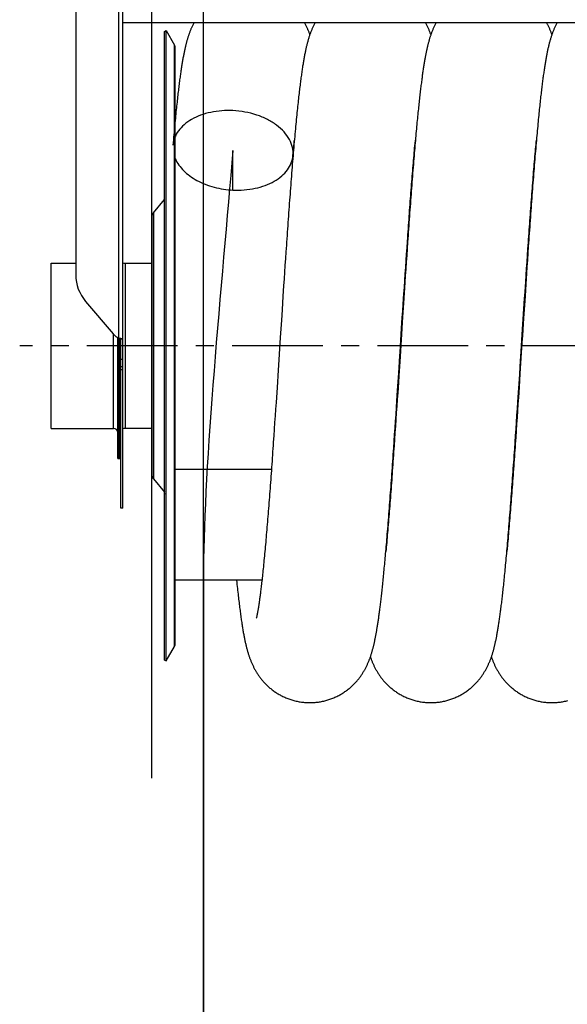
# Model space of a CAD drawing. Extents: x 0 to 420, y 0 to 297.
# Tile 10 of 15: x 141 to 193, y 155 to 249. Entities that reach past the tile are written whole.
import ezdxf

# ---------------------------------------------------------------- set-up
doc = ezdxf.new("R2010")
doc.units = 0
doc.header["$LTSCALE"] = 23.1
doc.linetypes.add('CENTER', pattern=[0.6, 0.375, -0.075, 0.075, -0.075])
for name, color, linetype in [('110528_DXF_CONTINUOUS_LINE', 7, 'CONTINUOUS'), ('110528_DXF_DIMENSION', 7, 'CONTINUOUS'), ('110534_DXF_CONTINUOUS_LINE', 7, 'CONTINUOUS'), ('110591_DXF_CONTINUOUS_LINE', 7, 'CONTINUOUS'), ('110651_DXF_CONTINUOUS_LINE', 7, 'CONTINUOUS'), ('110801_DXF_CONTINUOUS_LINE', 7, 'CONTINUOUS'), ('112850_DXF_CONTINUOUS_LINE', 7, 'CONTINUOUS'), ('AG_HOSE_100_DXF_CONTINUOUS', 7, 'CONTINUOUS'), ('ASEM_65_100_75_DXF_AXIS', 7, 'CONTINUOUS')]:
    doc.layers.add(name, color=color, linetype=linetype)

msp = doc.modelspace()

# ---------------------------------------------------------------- linework, layer by layer
at = {"layer": '110528_DXF_CONTINUOUS_LINE', "color": 7, "linetype": 'CONTINUOUS'}
for p, q in [((154.49596, 248.03067), (154.62586, 248.10567)), ((154.62586, 187.95567), (154.62586, 248.10567)), ((154.62586, 248.10567), (155.4249, 246.7217)), ((155.51199, 189.66465), (155.51199, 246.39669)), ((154.62586, 187.95567), (155.4249, 189.33964)), ((154.49596, 188.03067), (154.62586, 187.95567))]:
    msp.add_line(p, q, dxfattribs=at)
at = {"layer": '110528_DXF_CONTINUOUS_LINE', "color": 3, "linetype": 'CONTINUOUS'}
for p, q in [((154.49596, 188.03067), (154.49596, 248.03067)), ((153.41631, 230.7119), (154.49596, 231.99858)), ((153.26424, 230.29409), (153.26424, 205.76725)), ((153.41631, 205.34944), (154.49596, 204.06276))]:
    msp.add_line(p, q, dxfattribs=at)
at = {"layer": '110528_DXF_CONTINUOUS_LINE', "color": 9, "linetype": 'CONTINUOUS'}
for p, q in [((155.4249, 189.33964), (155.4249, 246.7217)), ((153.41631, 230.7119), (153.41631, 205.34944)), ((154.49596, 203.94652), (154.62586, 203.91131))]:
    msp.add_line(p, q, dxfattribs=at)
at = {"layer": '110528_DXF_CONTINUOUS_LINE', "color": 7, "linetype": 'CONTINUOUS'}
for centre, start, end in [((154.86199, 246.3967), 0, 30), ((154.86199, 189.66464), 330, 360)]:
    msp.add_arc(centre, 0.65, start, end, dxfattribs=at)
at = {"layer": '110528_DXF_CONTINUOUS_LINE', "color": 3, "linetype": 'CONTINUOUS'}
for centre, start, end in [((153.91424, 230.29409), 140, 180), ((153.91424, 205.76725), 180, 220)]:
    msp.add_arc(centre, 0.65, start, end, dxfattribs=at)
at = {"layer": '110528_DXF_DIMENSION', "color": 2, "linetype": 'CONTINUOUS'}
msp.add_line((153.26424, 176.78125), (153.26424, 259.28009), dxfattribs=at)
at = {"layer": '110534_DXF_CONTINUOUS_LINE', "color": 3, "linetype": 'CONTINUOUS'}
for p, q in [((146.01424, 266.58568), (146.01424, 224.80566)), ((150.51424, 218.70754), (150.51424, 266.63067)), ((146.95006, 222.26315), (149.57841, 219.16569)), ((149.57841, 219.16569), (149.57933, 219.16461)), ((150.51424, 202.53067), (150.51424, 218.70754))]:
    msp.add_line(p, q, dxfattribs=at)
at = {"layer": '110534_DXF_CONTINUOUS_LINE', "color": 9, "linetype": 'CONTINUOUS'}
for p, q in [((150.11424, 218.76479), (150.11424, 266.19014)), ((150.51424, 216.71248), (150.31424, 216.71248)), ((150.51424, 216.03067), (150.31424, 216.03067)), ((150.51424, 215.72362), (150.31424, 215.72362))]:
    msp.add_line(p, q, dxfattribs=at)
at = {"layer": '110534_DXF_CONTINUOUS_LINE', "color": 7, "linetype": 'CONTINUOUS'}
for p, q in [((150.31424, 202.53067), (150.31424, 218.70754)), ((150.31424, 218.70754), (150.35825, 218.70753)), ((150.35825, 218.70753), (150.37357, 218.7074)), ((150.37357, 218.7074), (150.38702, 218.70719)), ((150.38702, 218.70719), (150.39847, 218.70692)), ((150.51424, 202.53067), (150.31424, 202.53067))]:
    msp.add_line(p, q, dxfattribs=at)
msp.add_lwpolyline([(150.39847, 218.70692), (150.4078, 218.70663), (150.40945, 218.70657)], dxfattribs=at)
at = {"layer": '110534_DXF_CONTINUOUS_LINE', "color": 3, "linetype": 'CONTINUOUS'}
for centre, radius, start, end in [((149.94322, 224.80832), 3.92898, 180.0388069, 220.3755039), ((150.72136, 220.13478), 1.49849, 220.3480768, 246.0988156), ((150.56058, 220.2926), 1.59167, 253.7145544, 255.8192314), ((150.58743, 220.39667), 1.69915, 255.8011258, 256.4906309), ((150.60618, 220.47649), 1.78114, 256.5038501, 260.0494178), ((150.60038, 220.44385), 1.74799, 260.0520331, 260.6091831), ((150.59483, 220.41025), 1.71393, 260.6087719, 261.1602317), ((150.58146, 220.323), 1.62567, 261.1533276, 262.258277), ((150.54944, 220.08085), 1.38141, 262.2213806, 263.9765391)]:
    msp.add_arc(centre, radius, start, end, dxfattribs=at)
at = {"layer": '110534_DXF_CONTINUOUS_LINE', "color": 7, "linetype": 'CONTINUOUS'}
msp.add_open_spline([(150.31424, 218.70754), (150.31424, 218.70801), (150.31208, 218.70868), (150.30924, 218.71012), (150.3034, 218.71204), (150.29221, 218.71598), (150.27339, 218.72238), (150.25738, 218.72823), (150.2483, 218.73167)], degree=3, knots=[0, 0, 0, 0, 0.02015985, 0.07230032, 0.15627635, 0.27093338, 0.58556252, 1, 1, 1, 1], dxfattribs=at)
at = {"layer": '110534_DXF_CONTINUOUS_LINE', "color": 3, "linetype": 'CONTINUOUS'}
msp.add_open_spline([(150.51424, 218.70754), (150.51424, 218.70483), (150.50029, 218.70275), (150.48263, 218.7018), (150.44629, 218.7031), (150.41995, 218.70544), (150.40448, 218.70707)], degree=3, knots=[0, 0, 0, 0, 0.07345742, 0.26683287, 0.57926332, 1, 1, 1, 1], dxfattribs=at)
at = {"layer": '110591_DXF_CONTINUOUS_LINE', "color": 7, "linetype": 'CONTINUOUS'}
msp.add_line((163.77775, 195.66567), (155.51199, 195.66567), dxfattribs=at)
at = {"layer": '110651_DXF_CONTINUOUS_LINE', "color": 3, "linetype": 'CONTINUOUS'}
for p, q in [((155.59716, 240.53067), (155.51199, 240.53067)), ((155.51199, 206.25248), (164.68265, 206.25248)), ((176.21194, 206.25248), (176.22931, 206.25248)), ((187.75861, 206.25248), (187.77601, 206.25248))]:
    msp.add_line(p, q, dxfattribs=at)
at = {"layer": '110801_DXF_CONTINUOUS_LINE', "color": 7, "linetype": 'CONTINUOUS'}
msp.add_line((222.71424, 248.85045), (150.51424, 248.85045), dxfattribs=at)
at = {"layer": '112850_DXF_CONTINUOUS_LINE', "color": 7, "linetype": 'CONTINUOUS'}
for p, q in [((143.66424, 210.15567), (143.66424, 225.90567)), ((143.66424, 225.90567), (146.01424, 225.90567)), ((150.71424, 225.90567), (153.26424, 225.90567)), ((150.01424, 207.28068), (150.01424, 218.81368)), ((150.16424, 218.75109), (150.16424, 207.2807)), ((150.16424, 207.2807), (150.16424, 218.75109)), ((143.66424, 210.15567), (149.61424, 210.15567)), ((153.26424, 210.15567), (150.71424, 210.15567)), ((150.01424, 207.28067), (150.16424, 207.28067)), ((150.16424, 207.28067), (150.31424, 207.28067))]:
    msp.add_line(p, q, dxfattribs=at)
at = {"layer": '112850_DXF_CONTINUOUS_LINE', "color": 9, "linetype": 'CONTINUOUS'}
for p, q in [((150.71424, 225.90567), (150.71424, 210.15567)), ((149.61424, 210.15567), (149.61424, 219.12509))]:
    msp.add_line(p, q, dxfattribs=at)
at = {"layer": '112850_DXF_CONTINUOUS_LINE', "color": 7, "linetype": 'CONTINUOUS'}
for centre, start, end in [((150.71424, 226.30567), 240, 270), ((149.61424, 209.75567), 0, 90), ((150.71424, 209.75567), 90, 120)]:
    msp.add_arc(centre, 0.4, start, end, dxfattribs=at)
at = {"layer": 'AG_HOSE_100_DXF_CONTINUOUS', "color": 4, "linetype": 'CONTINUOUS'}
for p, q in [((158.21199, 122.09719), (158.21199, 265.55731)), ((158.21199, 196.77953), (158.21199, 28.75383))]:
    msp.add_line(p, q, dxfattribs=at)
at = {"layer": 'AG_HOSE_100_DXF_CONTINUOUS', "color": 9, "linetype": 'CONTINUOUS'}
for p, q in [((155.59716, 240.53067), (155.51199, 240.53067)), ((161.01199, 232.89287), (161.01199, 236.68257)), ((155.51199, 206.27125), (164.684, 206.27125)), ((176.21327, 206.27125), (176.23066, 206.27125)), ((187.75994, 206.27125), (187.77736, 206.27125)), ((163.77775, 195.66567), (155.51199, 195.66567))]:
    msp.add_line(p, q, dxfattribs=at)
at = {"layer": 'AG_HOSE_100_DXF_CONTINUOUS', "color": 7, "linetype": 'CONTINUOUS'}
for p, q in [((178.39001, 237.34669), (178.41806, 237.65209)), ((166.74614, 236.18748), (166.72217, 235.89791)), ((177.57703, 226.77581), (177.61946, 227.39161)), ((189.19312, 227.50141), (189.14964, 226.86467)), ((166.06449, 226.98483), (166.02122, 226.34761)), ((177.53459, 226.15493), (177.57703, 226.77581)), ((177.58843, 226.65078), (177.5451, 226.01015)), ((177.63181, 227.28756), (177.58843, 226.65078)), ((189.07346, 226.04028), (189.11587, 226.66161)), ((189.14964, 226.86467), (189.10618, 226.22371)), ((189.11587, 226.66161), (189.15823, 227.27741)), ((165.97797, 225.70649), (165.93474, 225.0615)), ((166.02122, 226.34761), (165.97797, 225.70649)), ((177.44967, 224.8986), (177.49216, 225.52928)), ((177.49216, 225.52928), (177.53459, 226.15493)), ((177.5451, 226.01015), (177.50181, 225.3659)), ((189.06278, 225.57921), (189.01944, 224.93158)), ((189.03101, 225.41382), (189.07346, 226.04028)), ((189.10618, 226.22371), (189.06278, 225.57921)), ((165.93474, 225.0615), (165.89152, 224.41294)), ((177.40712, 224.26306), (177.44967, 224.8986)), ((177.45856, 224.71833), (177.41534, 224.06764)), ((177.50181, 225.3659), (177.45856, 224.71833)), ((188.94599, 224.14696), (188.98852, 224.78263)), ((189.01944, 224.93158), (188.95452, 223.95483)), ((188.98852, 224.78263), (189.03101, 225.41382)), ((165.84833, 223.76143), (165.78365, 222.77994)), ((165.89152, 224.41294), (165.84833, 223.76143)), ((177.32181, 222.97888), (177.3645, 223.62292)), ((177.41534, 224.06764), (177.35056, 223.08683)), ((177.3645, 223.62292), (177.40712, 224.26306)), ((188.8821, 223.18575), (188.94599, 224.14696)), ((188.95452, 223.95483), (188.91128, 223.30031)), ((165.78365, 222.77994), (165.6976, 221.4659)), ((177.25772, 222.00669), (177.32181, 222.97888)), ((177.35056, 223.08683), (177.28586, 222.10171)), ((188.83946, 222.5404), (188.8821, 223.18575)), ((188.91128, 223.30031), (188.84645, 222.31435)), ((177.28586, 222.10171), (177.19976, 220.7835)), ((177.21496, 221.35524), (177.25772, 222.00669)), ((188.84645, 222.31435), (188.73859, 220.66348)), ((188.77547, 221.56683), (188.83946, 222.5404)), ((165.6976, 221.4659), (165.63318, 220.47789)), ((177.1722, 220.70173), (177.21496, 221.35524)), ((188.71142, 220.58782), (188.77547, 221.56683)), ((165.63318, 220.47789), (165.52585, 218.82689)), ((177.19976, 220.7835), (177.09232, 219.13122)), ((177.10805, 219.71807), (177.1722, 220.70173)), ((188.73859, 220.66348), (188.631, 219.00875)), ((188.6473, 219.60426), (188.71142, 220.58782)), ((177.09232, 219.13122), (176.92075, 216.49123)), ((176.95796, 217.40845), (177.10805, 219.71807)), ((188.47598, 216.96779), (188.6473, 219.60426)), ((165.52585, 218.82689), (165.35445, 216.18979)), ((188.58803, 218.34724), (188.45929, 216.36624)), ((176.82902, 215.4252), (176.93648, 217.07776)), ((176.93648, 217.07776), (176.95796, 217.40845)), ((165.35445, 216.18979), (165.29031, 215.20654)), ((176.92075, 216.49123), (176.8352, 215.17925)), ((188.36874, 215.31856), (188.45455, 216.63774)), ((188.45929, 216.36624), (188.39496, 215.37963)), ((188.45455, 216.63774), (188.47598, 216.96779)), ((165.29031, 215.20654), (165.24757, 214.5535)), ((176.72134, 213.77684), (176.82902, 215.4252)), ((176.8352, 215.17925), (176.79245, 214.52608)), ((188.28278, 214.00253), (188.36874, 215.31856)), ((188.39496, 215.37963), (188.3521, 214.72442)), ((165.24757, 214.5535), (165.18352, 213.57891)), ((176.79245, 214.52608), (176.72834, 213.55072)), ((188.3521, 214.72442), (188.30928, 214.0717)), ((165.18352, 213.57891), (165.11957, 212.61181)), ((176.65662, 212.79226), (176.72134, 213.77684)), ((176.72834, 213.55072), (176.68562, 212.90413)), ((188.19662, 212.69132), (188.28278, 214.00253)), ((188.30928, 214.0717), (188.24512, 213.09816)), ((165.11957, 212.61181), (165.07701, 211.97181)), ((176.61345, 212.13873), (176.65662, 212.79226)), ((176.68562, 212.90413), (176.64295, 212.26122)), ((188.15348, 212.03865), (188.19662, 212.69132)), ((188.20239, 212.45327), (188.15968, 211.81197)), ((188.24512, 213.09816), (188.20239, 212.45327)), ((165.07701, 211.97181), (165.03448, 211.33588)), ((176.52704, 210.8401), (176.57026, 211.48792)), ((176.60034, 211.6224), (176.55779, 210.98802)), ((176.57026, 211.48792), (176.61345, 212.13873)), ((176.64295, 212.26122), (176.60034, 211.6224)), ((188.11032, 211.38872), (188.15348, 212.03865)), ((188.15968, 211.81197), (188.11699, 211.17462)), ((164.99199, 210.70429), (164.94953, 210.07728)), ((165.03448, 211.33588), (164.99199, 210.70429)), ((176.48379, 210.19548), (176.52704, 210.8401)), ((176.55779, 210.98802), (176.51529, 210.35835)), ((188.02392, 210.09861), (188.06714, 210.74194)), ((188.07434, 210.54172), (188.03177, 209.91414)), ((188.06714, 210.74194), (188.11032, 211.38872)), ((188.11699, 211.17462), (188.07434, 210.54172)), ((164.94953, 210.07728), (164.90709, 209.45504)), ((176.39713, 208.91678), (176.44049, 209.55433)), ((176.47283, 209.7336), (176.43039, 209.11402)), ((176.44049, 209.55433), (176.48379, 210.19548)), ((176.51529, 210.35835), (176.47283, 209.7336)), ((187.98066, 209.45895), (188.02392, 210.09861)), ((188.03177, 209.91414), (187.98929, 209.29237)), ((176.35371, 208.28311), (176.39713, 208.91678)), ((187.89403, 208.19141), (187.93737, 208.82318)), ((187.93737, 208.82318), (187.98066, 209.45895)), ((187.17497, 198.70504), (187.14733, 198.40432)), ((161.35669, 195.66567), (161.37764, 195.46111)), ((163.24458, 192.05981), (163.2428, 192.05329)), ((163.25923, 192.11742), (163.25295, 192.09201)), ((163.26686, 192.14935), (163.25923, 192.11742)), ((163.27577, 192.18797), (163.26686, 192.14935)), ((163.28589, 192.23337), (163.27577, 192.18797)), ((163.29717, 192.28574), (163.28589, 192.23337))]:
    msp.add_line(p, q, dxfattribs=at)
for points in [[(157.29161, 248.85045), (157.26753, 248.80548), (157.23621, 248.74558), (157.20562, 248.68568), (157.17568, 248.62563), (157.14633, 248.56537), (157.1176, 248.50496), (157.0895, 248.44446), (157.06201, 248.38386), (157.03512, 248.32315), (157.00885, 248.26244), (156.9832, 248.20172), (156.95814, 248.14098), (156.93369, 248.08034), (156.90986, 248.0198), (156.8866, 247.95935), (156.86391, 247.89901), (156.8418, 247.83884), (156.82022, 247.77878), (156.79912, 247.7187), (156.77848, 247.65861), (156.75828, 247.59849), (156.73845, 247.53816), (156.71898, 247.47759), (156.69984, 247.41677), (156.681, 247.35557), (156.66243, 247.29394), (156.64413, 247.23188), (156.62605, 247.16928), (156.6082, 247.1061), (156.59055, 247.04234), (156.5731, 246.97794), (156.55583, 246.91287), (156.53874, 246.8471), (156.52181, 246.78059), (156.50502, 246.71331), (156.48838, 246.64523), (156.47184, 246.57622), (156.45541, 246.50624), (156.43907, 246.43526), (156.4228, 246.36318), (156.40659, 246.28994), (156.39044, 246.21551), (156.37432, 246.13978), (156.35823, 246.06272), (156.34216, 245.98427), (156.3261, 245.90431), (156.31002, 245.8228), (156.29394, 245.7397), (156.27783, 245.65488), (156.26168, 245.56827), (156.2455, 245.47984), (156.22927, 245.38955), (156.21299, 245.29732), (156.19667, 245.20312), (156.18031, 245.10699), (156.16391, 245.00892), (156.14747, 244.90882), (156.13096, 244.80662), (156.11441, 244.70228), (156.09779, 244.59576), (156.0811, 244.48699), (156.06435, 244.37592), (156.04753, 244.26253), (156.03064, 244.14679), (156.01368, 244.02868), (155.99666, 243.90813), (155.97955, 243.7851), (155.96236, 243.65953), (155.94509, 243.53139), (155.92774, 243.40059), (155.91028, 243.26706), (155.89274, 243.1308), (155.87512, 242.99181), (155.85741, 242.85006), (155.83961, 242.70549), (155.82171, 242.55803), (155.80372, 242.40767), (155.78563, 242.25433), (155.76742, 242.09782), (155.74908, 241.93808), (155.73063, 241.77508), (155.71205, 241.60868), (155.69335, 241.43886), (155.6745, 241.26556), (155.65551, 241.08856), (155.63635, 240.9078), (155.61705, 240.72324), (155.59758, 240.53472), (155.57794, 240.34217), (155.55813, 240.14554), (155.53814, 239.94465), (155.51797, 239.73947), (155.4976, 239.52991), (155.47704, 239.31574), (155.45627, 239.09689), (155.43529, 238.87333), (155.41411, 238.64484), (155.39271, 238.41139), (155.37109, 238.1729), (155.34925, 237.92918), (155.32717, 237.68013), (155.30486, 237.42571), (155.2833, 237.1772)], [(168.83828, 248.85045), (168.82015, 248.81675), (168.78803, 248.75556), (168.75652, 248.69408), (168.72566, 248.63236), (168.6954, 248.57037), (168.66571, 248.50804), (168.6366, 248.4454), (168.60809, 248.38253), (168.58016, 248.31941), (168.5528, 248.25603), (168.52602, 248.19245), (168.49981, 248.12866), (168.47414, 248.06463), (168.449, 248.00034), (168.42436, 247.93577), (168.40021, 247.87089), (168.37651, 247.80565), (168.35323, 247.74), (168.33038, 247.67393), (168.30794, 247.60742), (168.28587, 247.54041), (168.26417, 247.47291), (168.24286, 247.40496), (168.22191, 247.33656), (168.2013, 247.26765), (168.18104, 247.19823), (168.1611, 247.12831), (168.14147, 247.05781), (168.12212, 246.98669), (168.10303, 246.91494), (168.0842, 246.84248), (168.06559, 246.7692), (168.04717, 246.69505), (168.02894, 246.62), (168.01085, 246.5439), (167.99291, 246.46671), (167.9751, 246.38839), (167.95737, 246.30876), (167.93972, 246.22778), (167.92215, 246.1454), (167.90462, 246.06151), (167.88713, 245.97601), (167.86968, 245.8889), (167.85226, 245.80016), (167.83488, 245.70978), (167.81752, 245.61767), (167.80016, 245.52375), (167.7828, 245.42793), (167.76543, 245.3302), (167.74805, 245.23048), (167.73065, 245.12872), (167.71323, 245.02487), (167.69579, 244.91894), (167.67832, 244.8109), (167.66082, 244.70067), (167.64329, 244.58816), (167.6257, 244.47334), (167.60806, 244.35614), (167.59037, 244.23652), (167.57262, 244.11441), (167.55481, 243.98978), (167.53695, 243.86264), (167.51904, 243.73298), (167.50106, 243.60072), (167.48302, 243.46581), (167.46491, 243.32825), (167.44673, 243.18795), (167.42847, 243.04479), (167.41013, 242.89876), (167.3917, 242.74978), (167.37315, 242.59759), (167.35449, 242.44217), (167.33571, 242.28345), (167.31678, 242.12113), (167.29771, 241.95513), (167.27848, 241.78543), (167.25907, 241.61176), (167.2395, 241.43405), (167.21974, 241.25225), (167.19978, 241.06603), (167.1796, 240.87521), (167.15922, 240.67984), (167.13863, 240.47993), (167.11784, 240.27533), (167.09685, 240.06607), (167.0757, 239.85241), (167.05438, 239.63431), (167.03289, 239.41172), (167.01126, 239.18496), (166.98951, 238.954), (166.96762, 238.7188), (166.94562, 238.47972), (166.92353, 238.23672), (166.90133, 237.98981), (166.87908, 237.73941), (166.85676, 237.48553), (166.83437, 237.22817), (166.81196, 236.96778), (166.78952, 236.70438), (166.76706, 236.43801), (166.74614, 236.18748)], [(168.34956, 247.72938), (168.33743, 247.76412), (168.31529, 247.82604), (168.29266, 247.88788), (168.26951, 247.94965), (168.24583, 248.0114), (168.2216, 248.07312), (168.19678, 248.13483), (168.17135, 248.19659), (168.14527, 248.25844), (168.11852, 248.32034), (168.0911, 248.38229), (168.06299, 248.4443), (168.03415, 248.50637), (168.00462, 248.56842), (167.97435, 248.63046), (167.94334, 248.6925), (167.91161, 248.75446), (167.87915, 248.81631), (167.86079, 248.85045)], [(180.38494, 248.85045), (180.36396, 248.81136), (180.33171, 248.74979), (180.30005, 248.68787), (180.26903, 248.62569), (180.2387, 248.56339), (180.20905, 248.50097), (180.18006, 248.43841), (180.15175, 248.37583), (180.12413, 248.31323), (180.09714, 248.25058), (180.07082, 248.18795), (180.04513, 248.12534), (180.02005, 248.06272), (179.99557, 248.0001), (179.97167, 247.93748), (179.94831, 247.87482), (179.92549, 247.81213), (179.90319, 247.7494), (179.88138, 247.6866), (179.86005, 247.62373), (179.83918, 247.56078), (179.81875, 247.49773), (179.79873, 247.43452), (179.7791, 247.37115), (179.75985, 247.30758), (179.74094, 247.24374), (179.72235, 247.17961), (179.70407, 247.11516), (179.68606, 247.05024), (179.66828, 246.98481), (179.65074, 246.91887), (179.63341, 246.85233), (179.61627, 246.78516), (179.59933, 246.71733), (179.58255, 246.64878), (179.56593, 246.57948), (179.54945, 246.5094), (179.53312, 246.43849), (179.51691, 246.36674), (179.50082, 246.29409), (179.48482, 246.22048), (179.46892, 246.14587), (179.4531, 246.07024), (179.43736, 245.99351), (179.42167, 245.91563), (179.40604, 245.83659), (179.39046, 245.75637), (179.37494, 245.67497), (179.35946, 245.59232), (179.34401, 245.50836), (179.32859, 245.42305), (179.31318, 245.33637), (179.29779, 245.24824), (179.2824, 245.15864), (179.26701, 245.06755), (179.25163, 244.97493), (179.23624, 244.88078), (179.22085, 244.78505), (179.20544, 244.68767), (179.19002, 244.58863), (179.17457, 244.48789), (179.15909, 244.38537), (179.14358, 244.28103), (179.12803, 244.17486), (179.11246, 244.06685), (179.09684, 243.957), (179.0812, 243.84526), (179.06551, 243.73156), (179.04977, 243.61592), (179.03399, 243.49826), (179.01815, 243.37848), (179.00224, 243.25651), (178.98627, 243.13235), (178.97022, 243.00591), (178.95411, 242.87718), (178.93791, 242.74612), (178.92163, 242.6126), (178.90526, 242.47658), (178.8888, 242.33804), (178.87225, 242.19688), (178.85559, 242.05307), (178.83884, 241.90658), (178.82198, 241.7573), (178.80502, 241.60522), (178.78794, 241.45028), (178.77073, 241.29232), (178.7534, 241.13129), (178.73595, 240.96717), (178.71836, 240.79981), (178.70063, 240.62918), (178.68277, 240.45524), (178.66475, 240.2778), (178.64658, 240.09682), (178.62826, 239.91226), (178.60976, 239.72393), (178.5911, 239.53178), (178.57228, 239.33576), (178.55327, 239.13572), (178.53408, 238.93161), (178.51471, 238.72339), (178.49515, 238.51093), (178.4754, 238.29415), (178.45546, 238.07304), (178.43534, 237.8476), (178.41503, 237.61777), (178.39453, 237.38352), (178.37384, 237.1448), (178.35297, 236.90158), (178.33191, 236.65383), (178.31067, 236.40153), (178.28923, 236.14457), (178.26761, 235.88299), (178.24583, 235.61712), (178.22387, 235.34657), (178.20174, 235.07166), (178.17957, 234.79378), (178.15736, 234.51302), (178.13509, 234.22932), (178.11287, 233.94392), (178.09073, 233.65729), (178.06863, 233.36906), (178.04658, 233.07924), (178.02457, 232.78794), (178.0026, 232.49514), (177.98065, 232.20061), (177.95871, 231.9043), (177.93678, 231.60635), (177.91488, 231.30683), (177.893, 231.00576), (177.87114, 230.70321), (177.8493, 230.39925), (177.82749, 230.09397), (177.80569, 229.78737), (177.78392, 229.4794), (177.76216, 229.17012), (177.74042, 228.85956), (177.71868, 228.54767), (177.69695, 228.23446), (177.67522, 227.91999), (177.63181, 227.28756)], [(179.89624, 247.72939), (179.88909, 247.74996), (179.86682, 247.81257), (179.84404, 247.87515), (179.82071, 247.93772), (179.79683, 248.00027), (179.77237, 248.06282), (179.74731, 248.12539), (179.72166, 248.18791), (179.69539, 248.2504), (179.66848, 248.31287), (179.64095, 248.37527), (179.61277, 248.43758), (179.58392, 248.49984), (179.55441, 248.562), (179.52421, 248.62407), (179.49331, 248.68606), (179.46171, 248.74791), (179.42941, 248.80962), (179.40751, 248.85045)], [(191.93161, 248.85045), (191.9081, 248.80655), (191.87615, 248.74545), (191.84467, 248.68375), (191.81371, 248.62159), (191.78338, 248.55918), (191.75366, 248.4965), (191.72453, 248.43354), (191.69609, 248.37052), (191.66832, 248.30746), (191.64119, 248.24432), (191.61474, 248.18124), (191.58899, 248.11831), (191.56388, 248.05543), (191.53934, 247.99247), (191.51536, 247.92947), (191.49191, 247.86636), (191.46888, 247.8029), (191.44626, 247.73903), (191.42403, 247.67476), (191.40213, 247.60992), (191.38052, 247.54439), (191.35921, 247.47822), (191.3382, 247.41141), (191.31748, 247.34393), (191.29703, 247.27574), (191.27687, 247.20689), (191.25697, 247.13733), (191.23732, 247.06702), (191.21793, 246.99599), (191.19878, 246.9242), (191.17986, 246.85162), (191.16117, 246.77827), (191.1427, 246.70413), (191.12444, 246.62916), (191.10639, 246.55339), (191.08854, 246.47681), (191.07088, 246.39937), (191.0534, 246.32107), (191.03609, 246.24191), (191.01894, 246.16183), (191.00194, 246.08075), (190.98506, 245.99867), (190.96831, 245.91555), (190.95166, 245.83127), (190.9351, 245.7458), (190.91862, 245.65911), (190.9022, 245.57111), (190.88584, 245.48176), (190.86953, 245.39103), (190.85326, 245.29884), (190.83702, 245.20514), (190.8208, 245.10992), (190.8046, 245.01309), (190.7884, 244.91462), (190.77221, 244.81447), (190.75602, 244.71259), (190.73982, 244.60893), (190.7236, 244.50348), (190.70737, 244.39616), (190.69112, 244.28698), (190.67485, 244.17588), (190.65853, 244.06273), (190.64217, 243.94749), (190.62576, 243.83013), (190.6093, 243.71059), (190.59279, 243.58883), (190.57622, 243.46481), (190.55957, 243.33841), (190.54285, 243.20959), (190.52605, 243.07831), (190.50917, 242.94446), (190.49219, 242.80799), (190.47513, 242.66888), (190.45797, 242.52704), (190.44072, 242.38247), (190.42337, 242.2351), (190.40591, 242.08477), (190.38833, 241.93145), (190.37064, 241.77509), (190.35281, 241.61553), (190.33486, 241.45273), (190.31678, 241.28665), (190.29854, 241.11709), (190.28016, 240.94399), (190.26163, 240.76733), (190.24294, 240.58692), (190.22408, 240.40273), (190.20506, 240.2147), (190.18586, 240.0226), (190.16647, 239.82635), (190.14689, 239.62593), (190.12713, 239.42121), (190.10717, 239.21209), (190.08702, 238.99858), (190.06669, 238.78066), (190.04616, 238.55828), (190.02545, 238.3314), (190.00455, 238.10005), (189.98348, 237.86419), (189.96222, 237.62378), (189.94078, 237.37885), (189.91917, 237.12929), (189.89737, 236.87514), (189.87543, 236.61667), (189.85331, 236.35352), (189.83104, 236.08599), (189.80872, 235.81535), (189.78635, 235.5416), (189.76393, 235.26476), (189.74157, 234.98622), (189.71931, 234.70653), (189.69711, 234.42525), (189.67496, 234.1423), (189.65287, 233.85786), (189.63083, 233.57187), (189.60879, 233.28381), (189.58675, 232.99354), (189.56471, 232.70129), (189.54269, 232.4072), (189.52068, 232.11126), (189.49868, 231.81356), (189.47671, 231.51438), (189.45478, 231.21385), (189.43287, 230.91193), (189.41099, 230.6086), (189.38915, 230.30396), (189.36732, 229.99801), (189.34551, 229.69064), (189.32372, 229.38187), (189.30193, 229.07178), (189.28016, 228.76031), (189.25839, 228.4475), (189.23662, 228.13341), (189.19312, 227.50141)], [(191.44292, 247.72938), (191.43141, 247.76239), (191.40847, 247.82656), (191.3851, 247.89038), (191.36127, 247.95392), (191.33695, 248.01722), (191.31212, 248.08031), (191.28675, 248.14319), (191.26082, 248.20596), (191.23428, 248.26865), (191.20712, 248.33124), (191.17935, 248.39372), (191.15093, 248.45611), (191.12186, 248.5184), (191.09217, 248.58048), (191.06184, 248.64237), (191.03086, 248.70406), (190.99928, 248.76545), (190.96713, 248.82645), (190.95418, 248.85045)], [(166.74067, 236.18794), (166.76026, 236.41365), (166.78073, 236.64724), (166.80116, 236.8778), (166.82153, 237.10537), (166.84185, 237.32989), (166.8621, 237.55118), (166.87075, 237.64472)], [(177.61946, 227.39161), (177.66186, 228.00185), (177.68303, 228.30455), (177.7042, 228.60559), (177.72534, 228.90489), (177.74645, 229.20234), (177.76754, 229.49797), (177.78862, 229.79181), (177.80968, 230.08384), (177.83073, 230.37401), (177.85177, 230.66231), (177.87279, 230.94874), (177.89381, 231.23323), (177.91481, 231.51567), (177.93578, 231.79604), (177.95674, 232.07428), (177.97767, 232.3503), (177.99857, 232.62403), (178.01945, 232.89547), (178.04031, 233.16458), (178.06113, 233.43131), (178.08193, 233.69565), (178.10271, 233.95756), (178.12345, 234.21701), (178.14417, 234.47398), (178.16487, 234.72846), (178.18554, 234.98043), (178.20618, 235.22986), (178.22681, 235.47669), (178.24741, 235.72101), (178.26798, 235.96267), (178.28849, 236.20132), (178.30895, 236.4369), (178.32935, 236.66943), (178.34966, 236.89866), (178.36988, 237.12433), (178.39001, 237.34669)], [(189.15823, 227.27741), (189.20053, 227.88716), (189.22165, 228.18968), (189.24276, 228.49056), (189.26386, 228.78978), (189.28494, 229.08736), (189.30601, 229.38327), (189.32707, 229.67747), (189.34813, 229.96994), (189.36917, 230.26067), (189.39021, 230.5496), (189.41123, 230.83668), (189.43224, 231.1219), (189.45325, 231.40519), (189.47424, 231.68643), (189.49521, 231.96563), (189.51617, 232.24271), (189.53709, 232.51746), (189.55798, 232.78979), (189.57883, 233.05973), (189.59965, 233.32714), (189.62041, 233.59193), (189.64115, 233.85413), (189.66185, 234.11389), (189.68253, 234.3712), (189.70318, 234.62599), (189.72381, 234.87833), (189.74442, 235.12823), (189.76501, 235.37561), (189.78557, 235.62034), (189.80609, 235.86241), (189.82659, 236.10178), (189.84703, 236.33828), (189.86744, 236.57187), (189.88779, 236.80254), (189.90808, 237.03009), (189.92831, 237.25447), (189.94847, 237.47571), (189.96467, 237.65157)], [(166.72217, 235.89791), (166.69975, 235.62426), (166.67737, 235.34875), (166.65506, 235.07155), (166.63281, 234.79259), (166.61062, 234.5121), (166.5885, 234.23032), (166.56646, 233.94711), (166.54444, 233.66214), (166.52245, 233.37539), (166.50049, 233.08696), (166.47855, 232.79665), (166.45662, 232.50439), (166.4347, 232.21033), (166.4128, 231.91458), (166.39091, 231.6172), (166.36904, 231.3182), (166.3472, 231.01768), (166.32537, 230.7157), (166.30357, 230.41228), (166.28177, 230.10736), (166.25999, 229.80094), (166.23822, 229.49311), (166.21646, 229.18386), (166.1947, 228.87319), (166.17295, 228.56118), (166.15122, 228.24801), (166.12951, 227.93374), (166.10781, 227.61839), (166.06449, 226.98483)], [(188.631, 219.00875), (188.60951, 218.67793), (188.58803, 218.34724)], [(164.90709, 209.45504), (164.86467, 208.83797), (164.84348, 208.53157), (164.8223, 208.22667), (164.80114, 207.92342), (164.78, 207.62192), (164.75889, 207.32216), (164.7378, 207.02415), (164.71673, 206.72798), (164.69567, 206.43364), (164.67463, 206.14107), (164.65361, 205.85029), (164.63259, 205.56135), (164.61159, 205.27426), (164.5906, 204.98904), (164.56961, 204.70574), (164.54864, 204.42442), (164.52768, 204.14509), (164.50674, 203.86781), (164.48581, 203.59273), (164.46491, 203.31986), (164.44403, 203.04927), (164.42319, 202.78117), (164.40239, 202.51566), (164.38163, 202.2527), (164.3609, 201.99232), (164.34023, 201.73463), (164.31959, 201.47959), (164.29897, 201.22701), (164.27838, 200.9769), (164.25781, 200.72932), (164.23726, 200.48428), (164.21672, 200.24169), (164.19621, 200.0017), (164.17574, 199.76459), (164.15533, 199.53047), (164.13497, 199.29928), (164.11467, 199.07113), (164.09443, 198.84619), (164.07425, 198.62433), (164.05411, 198.40529), (164.03398, 198.189), (164.01389, 197.97559), (163.99385, 197.76518), (163.97381, 197.55745), (163.95383, 197.35277), (163.934, 197.15229), (163.91433, 196.95595), (163.89482, 196.76375), (163.87558, 196.57676), (163.85663, 196.39509), (163.83797, 196.21848), (163.81963, 196.04738), (163.80164, 195.88175), (163.78398, 195.72144), (163.76669, 195.56663), (163.74978, 195.41733), (163.73325, 195.2733), (163.71707, 195.13436), (163.70126, 195.00049), (163.68581, 194.87149), (163.67068, 194.74687), (163.65586, 194.62654), (163.64135, 194.51042), (163.62713, 194.39815), (163.61319, 194.28962), (163.59952, 194.18478), (163.58612, 194.0834), (163.57297, 193.98537), (163.56008, 193.89066), (163.54745, 193.79913), (163.53506, 193.71072), (163.52294, 193.62537), (163.51106, 193.54297), (163.49943, 193.46349), (163.48805, 193.38684), (163.4769, 193.31288), (163.46599, 193.24155), (163.45532, 193.17279), (163.44487, 193.10652), (163.43466, 193.04267), (163.42467, 192.98122), (163.41492, 192.92207), (163.40539, 192.86518), (163.39609, 192.81053), (163.38702, 192.75803), (163.37818, 192.70763), (163.36957, 192.65933), (163.36119, 192.6131), (163.35305, 192.56888), (163.34515, 192.52667), (163.33751, 192.48646), (163.33013, 192.44826), (163.323, 192.412), (163.31614, 192.37765), (163.30955, 192.34518), (163.30322, 192.31456), (163.29717, 192.28574)], [(176.43039, 209.11402), (176.38797, 208.49973), (176.36676, 208.19473), (176.34557, 207.89122), (176.32438, 207.58926), (176.30322, 207.28903), (176.28208, 206.99062), (176.26097, 206.69402), (176.23987, 206.39927), (176.21881, 206.10647), (176.19776, 205.8156), (176.17672, 205.52651), (176.15569, 205.2392), (176.13467, 204.95377), (176.11365, 204.67024), (176.09264, 204.38857), (176.07163, 204.10889), (176.05066, 203.8315), (176.02972, 203.55647), (176.00881, 203.2838), (175.98794, 203.01364), (175.96713, 202.7461), (175.94635, 202.48113), (175.92561, 202.21859), (175.9049, 201.95849), (175.88421, 201.70089), (175.86354, 201.44569), (175.84289, 201.19285), (175.82225, 200.94248), (175.80163, 200.69466), (175.78103, 200.4494), (175.76046, 200.20674), (175.73992, 199.96683), (175.71941, 199.72966), (175.69894, 199.4953), (175.67852, 199.26399), (175.65817, 199.03577), (175.63787, 198.81064), (175.61766, 198.58878), (175.60139, 198.41225)], [(187.98929, 209.29237), (187.9469, 208.67678), (187.92572, 208.37112), (187.90454, 208.06681), (187.88336, 207.76396), (187.86217, 207.46255), (187.84098, 207.16253), (187.81979, 206.86404), (187.79861, 206.56733), (187.77745, 206.27247), (187.75631, 205.97948), (187.73519, 205.6885), (187.71411, 205.39965), (187.69306, 205.11287), (187.67202, 204.8281), (187.65101, 204.54535), (187.63001, 204.26468), (187.60902, 203.98605), (187.58805, 203.70946), (187.56708, 203.43498), (187.54614, 203.16277), (187.52522, 202.89285), (187.50433, 202.62527), (187.48346, 202.36015), (187.46263, 202.09754), (187.44183, 201.83747), (187.42107, 201.58002), (187.40035, 201.32524), (187.37967, 201.07314), (187.35903, 200.82378), (187.33844, 200.57722), (187.31789, 200.33346), (187.29737, 200.09245), (187.27689, 199.85422), (187.25644, 199.6188), (187.23603, 199.38615), (187.21564, 199.15627), (187.19529, 198.92922), (187.17497, 198.70504)], [(176.0046, 203.40627), (176.02656, 203.69992), (176.0485, 203.9951), (176.07039, 204.29172), (176.09226, 204.5898), (176.11411, 204.88945), (176.13595, 205.19065), (176.15776, 205.49335), (176.17957, 205.79758), (176.20136, 206.10333), (176.22315, 206.41053), (176.24492, 206.71921), (176.2667, 207.02937), (176.28847, 207.34092), (176.31022, 207.65375), (176.35371, 208.28311)], [(187.69827, 205.40777), (187.72006, 205.71125), (187.74184, 206.01631), (187.76362, 206.32299), (187.78539, 206.63119), (187.80714, 206.94075), (187.82889, 207.25163), (187.85062, 207.56379), (187.89403, 208.19141)], [(179.89622, 183.9808), (179.98481, 183.98147), (180.08844, 183.98395), (180.19203, 183.98826), (180.29554, 183.9944), (180.39895, 184.00237), (180.50218, 184.01216), (180.60522, 184.02377), (180.70802, 184.0372), (180.81054, 184.05244), (180.91273, 184.06948), (181.01456, 184.0883), (181.11599, 184.10891), (181.21697, 184.13129), (181.31749, 184.15542), (181.41747, 184.18129), (181.51689, 184.20888), (181.61571, 184.23819), (181.71389, 184.26918), (181.81138, 184.30184), (181.90817, 184.33615), (182.00419, 184.37208), (182.09942, 184.40962), (182.19383, 184.44874), (182.28736, 184.4894), (182.37997, 184.53157), (182.47165, 184.57524), (182.56229, 184.62034), (182.65187, 184.66684), (182.74038, 184.71471), (182.82772, 184.76387), (182.91387, 184.8143), (182.99882, 184.86596), (183.08248, 184.91876), (183.16485, 184.97268), (183.24591, 185.02768), (183.32556, 185.08364), (183.40381, 185.14053), (183.48063, 185.19832), (183.55595, 185.25687), (183.62975, 185.31615), (183.70205, 185.37611), (183.77279, 185.43666), (183.84197, 185.49774), (183.90962, 185.55932), (183.97568, 185.6213), (184.0402, 185.68366), (184.10317, 185.74635), (184.16455, 185.80924), (184.22432, 185.87227), (184.28254, 185.93542), (184.33928, 185.99872), (184.39457, 186.06212), (184.44843, 186.12559), (184.50094, 186.18919), (184.55219, 186.25294), (184.60214, 186.31677), (184.65073, 186.38053), (184.698, 186.44422), (184.74397, 186.5078), (184.78856, 186.57107), (184.83175, 186.63397), (184.87363, 186.69652), (184.91424, 186.75872), (184.9536, 186.82052), (184.99175, 186.88193), (185.0288, 186.94303), (185.06474, 187.00377), (185.09963, 187.06417), (185.13364, 187.12447), (185.16676, 187.18463), (185.19905, 187.24467), (185.23068, 187.30492), (185.26172, 187.36546), (185.29213, 187.42623), (185.32196, 187.48727), (185.35127, 187.5487), (185.38002, 187.61043), (185.40814, 187.67232), (185.43567, 187.73436), (185.46261, 187.79658), (185.48893, 187.85884), (185.51463, 187.92115), (185.53976, 187.98352), (185.56428, 188.04587), (185.5882, 188.10819), (185.61157, 188.17051), (185.6344, 188.23286), (185.65671, 188.29523), (185.67853, 188.35766), (185.69989, 188.42019), (185.7208, 188.48286), (185.74129, 188.54568), (185.76139, 188.60872), (185.78112, 188.672), (185.80049, 188.73554), (185.81954, 188.79943), (185.83828, 188.86368), (185.85673, 188.92832), (185.87492, 188.99345), (185.89286, 189.05909), (185.91057, 189.12528), (185.92807, 189.19209), (185.94537, 189.25957), (185.96249, 189.32774), (185.97945, 189.39669), (185.99627, 189.46646), (186.01294, 189.53707), (186.02948, 189.60857), (186.0459, 189.68098), (186.0622, 189.75434), (186.07841, 189.82869), (186.09452, 189.90408), (186.11055, 189.98054), (186.12651, 190.05812), (186.1424, 190.13687), (186.15823, 190.21681), (186.17402, 190.298), (186.18977, 190.38048), (186.20548, 190.46427), (186.22116, 190.54944), (186.23683, 190.63601), (186.25247, 190.72403), (186.26812, 190.81356), (186.28376, 190.90463), (186.2994, 190.99728), (186.31505, 191.09156), (186.33072, 191.18752), (186.34641, 191.28519), (186.36212, 191.38461), (186.37786, 191.48584), (186.39362, 191.58889), (186.40942, 191.69381), (186.42526, 191.80065), (186.44113, 191.90942), (186.45704, 192.02015), (186.47299, 192.13284), (186.48899, 192.24754), (186.50503, 192.3643), (186.52112, 192.48314), (186.53726, 192.60411), (186.55347, 192.72729), (186.56974, 192.85271), (186.58608, 192.98041), (186.60249, 193.1105), (186.61899, 193.243), (186.63557, 193.37796), (186.65223, 193.51547), (186.66899, 193.65557), (186.68584, 193.79829), (186.70279, 193.94374), (186.71984, 194.09197), (186.73699, 194.24299), (186.75425, 194.39689), (186.77162, 194.5537), (186.78909, 194.71346), (186.80668, 194.8763), (186.82439, 195.04224), (186.84222, 195.21133), (186.8602, 195.38385), (186.87833, 195.55985), (186.8966, 195.73935), (186.91506, 195.92266), (186.93368, 196.10982), (186.95248, 196.30088), (186.97148, 196.49615), (186.99069, 196.69567), (187.01009, 196.89951), (187.02972, 197.10797), (187.04958, 197.32121), (187.06966, 197.53919), (187.08996, 197.76193), (187.1105, 197.98963), (187.13125, 198.22221), (187.15217, 198.45919), (187.17327, 198.70062), (187.19455, 198.94653), (187.21595, 199.19641), (187.23749, 199.45029), (187.25917, 199.70817), (187.28093, 199.96952), (187.30278, 200.23433), (187.32471, 200.5026), (187.3467, 200.7738), (187.36873, 201.04788), (187.3908, 201.32485), (187.41288, 201.60424), (187.43496, 201.886), (187.45706, 202.17011), (187.47912, 202.45617), (187.50116, 202.74405), (187.52318, 203.03378), (187.54517, 203.3252), (187.56713, 203.6182), (187.58905, 203.9128), (187.61095, 204.2089), (187.63282, 204.50639), (187.65465, 204.8053), (187.67647, 205.10577), (187.69827, 205.40777)], [(168.34953, 183.9807), (168.43831, 183.98137), (168.54212, 183.98386), (168.64586, 183.98818), (168.74951, 183.99434), (168.85303, 184.00233), (168.95637, 184.01215), (169.05949, 184.02379), (169.16237, 184.03725), (169.26495, 184.05252), (169.36721, 184.06959), (169.4691, 184.08845), (169.57059, 184.10909), (169.67163, 184.1315), (169.7722, 184.15567), (169.87224, 184.18159), (169.97174, 184.20923), (170.07065, 184.2386), (170.16891, 184.26965), (170.2665, 184.30237), (170.36339, 184.33676), (170.4595, 184.37277), (170.55482, 184.41038), (170.64931, 184.44958), (170.7429, 184.49031), (170.83558, 184.53257), (170.92731, 184.57631), (171.01801, 184.62149), (171.10765, 184.66807), (171.1962, 184.71602), (171.28357, 184.76527), (171.36974, 184.81576), (171.4547, 184.86748), (171.53834, 184.92034), (171.62065, 184.97429), (171.70164, 185.02929), (171.78121, 185.08526), (171.85937, 185.14215), (171.9361, 185.19992), (172.01134, 185.25847), (172.08507, 185.31775), (172.15732, 185.37772), (172.22802, 185.43828), (172.29716, 185.49939), (172.36477, 185.56099), (172.4308, 185.623), (172.49525, 185.68534), (172.55814, 185.748), (172.61949, 185.81091), (172.67929, 185.87402), (172.73758, 185.9373), (172.79441, 186.00075), (172.84981, 186.06434), (172.90379, 186.12802), (172.95634, 186.19174), (173.00751, 186.25546), (173.0573, 186.31915), (173.10567, 186.38269), (173.15263, 186.446), (173.19822, 186.50909), (173.24247, 186.57193), (173.28539, 186.63444), (173.32703, 186.69664), (173.36749, 186.75861), (173.4068, 186.82032), (173.44498, 186.88176), (173.48212, 186.94303), (173.51824, 187.00406), (173.55337, 187.06489), (173.58765, 187.12569), (173.62109, 187.18645), (173.65372, 187.24718), (173.68567, 187.30809), (173.71698, 187.36925), (173.74765, 187.4306), (173.77772, 187.49225), (173.80727, 187.55431), (173.83626, 187.6167), (173.86461, 187.67921), (173.89233, 187.74186), (173.91944, 187.80467), (173.94587, 187.86739), (173.97162, 187.93001), (173.99674, 187.99258), (174.02118, 188.05495), (174.04496, 188.1171), (174.06812, 188.17907), (174.09069, 188.24089), (174.11267, 188.30252), (174.1341, 188.36401), (174.15504, 188.42546), (174.17551, 188.4869), (174.19552, 188.54833), (174.21511, 188.60983), (174.23431, 188.67144), (174.25314, 188.73316), (174.27161, 188.79507), (174.28976, 188.8572), (174.3076, 188.91957), (174.32516, 188.98224), (174.34244, 189.04525), (174.35947, 189.10861), (174.37627, 189.17242), (174.39286, 189.2367), (174.40925, 189.30148), (174.42546, 189.36685), (174.44152, 189.43285), (174.45741, 189.49948), (174.47316, 189.56679), (174.48878, 189.63481), (174.50426, 189.70355), (174.51962, 189.77304), (174.53487, 189.8433), (174.55001, 189.91436), (174.56507, 189.98628), (174.58003, 190.05907), (174.59491, 190.13275), (174.60973, 190.20743), (174.6245, 190.28315), (174.63922, 190.35992), (174.65389, 190.43776), (174.66852, 190.51669), (174.68311, 190.59674), (174.69767, 190.67795), (174.71219, 190.76031), (174.7267, 190.84386), (174.74119, 190.92868), (174.75567, 191.01478), (174.77014, 191.10218), (174.78461, 191.19092), (174.79908, 191.28103), (174.81355, 191.37252), (174.82803, 191.46542), (174.84251, 191.55974), (174.857, 191.6555), (174.87151, 191.75276), (174.88604, 191.85153), (174.90059, 191.95185), (174.91517, 192.05379), (174.92978, 192.15737), (174.94442, 192.26262), (174.95911, 192.36961), (174.97384, 192.47836), (174.98861, 192.5889), (175.00345, 192.70136), (175.01834, 192.81576), (175.0333, 192.93212), (175.04834, 193.05056), (175.06345, 193.17112), (175.07863, 193.29382), (175.0939, 193.41873), (175.10925, 193.54588), (175.12469, 193.6753), (175.14022, 193.80711), (175.15586, 193.94137), (175.17159, 194.07808), (175.18742, 194.21732), (175.20337, 194.35915), (175.21941, 194.50356), (175.23556, 194.65059), (175.25182, 194.80027), (175.26818, 194.95263), (175.28465, 195.10769), (175.30123, 195.26551), (175.31792, 195.4261), (175.3347, 195.58945), (175.3516, 195.75558), (175.36859, 195.92453), (175.3857, 196.09634), (175.40291, 196.27101), (175.42023, 196.44859), (175.43766, 196.62912), (175.45518, 196.8125), (175.47281, 196.99888), (175.4906, 197.18867), (175.50852, 197.38186), (175.52659, 197.57852), (175.54486, 197.77927), (175.56334, 197.98416), (175.58201, 198.19323), (175.60094, 198.40714), (175.62013, 198.62596), (175.63957, 198.84974), (175.65931, 199.07912), (175.67937, 199.31433), (175.69973, 199.55529), (175.72041, 199.80225), (175.74146, 200.05586), (175.76283, 200.31564), (175.7844, 200.58011), (175.80616, 200.84936), (175.82812, 201.12336), (175.85013, 201.40038), (175.87218, 201.6801), (175.89428, 201.9628), (175.91638, 202.24767), (175.93846, 202.53456), (175.96054, 202.82355), (175.98259, 203.11419), (176.0046, 203.40627)], [(161.37764, 195.46111), (161.39814, 195.26353), (161.41841, 195.07084), (161.43847, 194.88271), (161.45832, 194.69913), (161.47795, 194.51996), (161.49741, 194.34484), (161.5167, 194.17367), (161.53582, 194.0064), (161.5548, 193.84272), (161.57364, 193.68258), (161.59234, 193.52592), (161.61094, 193.37237), (161.62945, 193.22182), (161.64786, 193.0743), (161.6662, 192.92962), (161.68448, 192.78766), (161.70269, 192.64845), (161.72082, 192.51203), (161.73888, 192.37837), (161.75686, 192.24742), (161.77477, 192.1191), (161.79262, 191.99336), (161.81041, 191.87018), (161.82813, 191.74954), (161.84579, 191.63139), (161.86339, 191.5157), (161.88093, 191.40243), (161.89842, 191.29157), (161.91584, 191.18303), (161.93322, 191.07676), (161.95056, 190.97269), (161.96786, 190.87077), (161.98512, 190.77098), (162.00235, 190.67325), (162.01956, 190.57755), (162.03673, 190.48382), (162.05389, 190.39203), (162.07103, 190.30211), (162.08817, 190.21397), (162.10531, 190.12755), (162.12247, 190.04279), (162.13966, 189.9596), (162.15688, 189.87795), (162.17414, 189.79776), (162.19148, 189.71893), (162.20888, 189.64141), (162.22637, 189.56514), (162.24399, 189.48997), (162.26173, 189.41584), (162.27962, 189.34272), (162.29769, 189.27044), (162.31597, 189.19894), (162.33446, 189.12821), (162.35318, 189.05819), (162.37214, 188.98888), (162.39135, 188.92022), (162.41086, 188.85208), (162.43068, 188.78445), (162.45082, 188.71728), (162.47134, 188.65045), (162.49226, 188.58391), (162.51359, 188.51765), (162.53537, 188.4516), (162.55763, 188.38571), (162.58038, 188.31998), (162.60364, 188.2544), (162.62743, 188.18895), (162.65178, 188.12361), (162.6767, 188.05839), (162.70221, 187.99324), (162.72834, 187.92818), (162.75506, 187.86331), (162.7824, 187.79854), (162.81038, 187.73394), (162.83884, 187.66983), (162.8678, 187.60623), (162.89727, 187.54308), (162.92714, 187.48062), (162.95733, 187.41901), (162.98794, 187.35804), (163.01912, 187.29741), (163.05085, 187.23716), (163.08317, 187.17723), (163.11636, 187.11713), (163.1505, 187.05678), (163.18555, 186.99628), (163.22165, 186.93546), (163.25887, 186.87425), (163.2972, 186.81274), (163.33667, 186.75095), (163.37731, 186.6889), (163.41914, 186.62661), (163.46218, 186.56411), (163.50647, 186.50142), (163.55202, 186.43857), (163.59887, 186.37559), (163.64702, 186.31252), (163.69651, 186.24937), (163.74737, 186.18617), (163.79963, 186.12296), (163.8533, 186.05976), (163.90842, 185.99661), (163.96501, 185.93353), (164.0231, 185.87057), (164.0827, 185.80775), (164.14387, 185.74511), (164.20659, 185.68269), (164.27088, 185.62057), (164.33675, 185.55877), (164.40423, 185.49735), (164.47324, 185.43642), (164.5438, 185.37602), (164.61594, 185.31619), (164.68957, 185.25704), (164.7647, 185.19861), (164.84135, 185.14094), (164.91944, 185.08414), (164.99898, 185.02823), (165.07995, 184.97327), (165.16228, 184.91935), (165.24594, 184.86651), (165.33095, 184.8148), (165.41717, 184.7643), (165.50462, 184.71505), (165.59326, 184.66709), (165.68299, 184.6205), (165.77379, 184.57532), (165.86563, 184.53156), (165.9584, 184.48931), (166.05206, 184.44859), (166.14661, 184.40942), (166.24195, 184.37184), (166.33806, 184.33588), (166.43493, 184.30155), (166.53249, 184.26888), (166.63071, 184.23789), (166.72958, 184.20858), (166.82903, 184.18099), (166.92904, 184.15513), (167.02957, 184.131), (167.13057, 184.10864), (167.23201, 184.08805), (167.33385, 184.06923), (167.43606, 184.05221), (167.53859, 184.03698), (167.64141, 184.02357), (167.74448, 184.01196), (167.84776, 184.00218), (167.95121, 183.99423), (168.05479, 183.9881), (168.15846, 183.98381), (168.26219, 183.98135), (168.34953, 183.9807)], [(163.25295, 192.09201), (163.24806, 192.07292), (163.24614, 192.06563), (163.24458, 192.05981)], [(174.12293, 188.33196), (174.14016, 188.2829), (174.16225, 188.22144), (174.18479, 188.16015), (174.2078, 188.099), (174.23131, 188.03798), (174.25533, 187.97708), (174.27988, 187.91627), (174.30497, 187.85555), (174.33064, 187.79489), (174.35689, 187.7343), (174.38374, 187.67375), (174.41121, 187.61327), (174.43933, 187.55282), (174.4681, 187.49239), (174.49756, 187.43198), (174.52772, 187.37158), (174.55864, 187.31114), (174.59032, 187.25065), (174.62279, 187.19011), (174.65612, 187.12945), (174.69033, 187.06868), (174.72543, 187.00781), (174.7615, 186.94675), (174.79857, 186.88551), (174.83666, 186.82411), (174.87586, 186.76246), (174.91619, 186.7006), (174.95767, 186.63853), (175.00039, 186.57618), (175.04441, 186.51357), (175.08973, 186.45073), (175.13642, 186.38765), (175.18452, 186.32432), (175.23405, 186.26082), (175.285, 186.19722), (175.3374, 186.13355), (175.39126, 186.06985), (175.44659, 186.00619), (175.50341, 185.9426), (175.56175, 185.87912), (175.62161, 185.81581), (175.68303, 185.75268), (175.74601, 185.6898), (175.81055, 185.62724), (175.87668, 185.56502), (175.94439, 185.5032), (176.01366, 185.44188), (176.08448, 185.3811), (176.15688, 185.3209), (176.23078, 185.26139), (176.3062, 185.20261), (176.38313, 185.14461), (176.46148, 185.0875), (176.54124, 185.03133), (176.62242, 184.97613), (176.70491, 184.92201), (176.7887, 184.869), (176.87379, 184.81715), (176.96009, 184.76653), (177.04757, 184.71718), (177.13624, 184.66913), (177.22598, 184.62246), (177.31679, 184.57719), (177.40864, 184.53335), (177.50143, 184.49102), (177.59514, 184.45021), (177.68973, 184.41094), (177.78515, 184.37327), (177.88136, 184.33721), (177.97835, 184.30277), (178.07604, 184.26999), (178.17441, 184.23889), (178.27344, 184.20949), (178.37306, 184.1818), (178.47325, 184.15584), (178.57397, 184.13163), (178.67517, 184.10918), (178.77681, 184.08851), (178.87886, 184.06962), (178.98127, 184.05254), (179.084, 184.03726), (179.18702, 184.0238), (179.29028, 184.01216), (179.39373, 184.00234), (179.49736, 183.99436), (179.6011, 183.98822), (179.70491, 183.98392), (179.80877, 183.98145), (179.89622, 183.9808)], [(185.66955, 188.33197), (185.68004, 188.3019), (185.70203, 188.24027), (185.72459, 188.17849), (185.74774, 188.11656), (185.77146, 188.05458), (185.79579, 187.99251), (185.82074, 187.93036), (185.84627, 187.86827), (185.8724, 187.80623), (185.89915, 187.74422), (185.92648, 187.6824), (185.95436, 187.62081), (185.98285, 187.55939), (186.01194, 187.49816), (186.04162, 187.43716), (186.07194, 187.37634), (186.10298, 187.31555), (186.13474, 187.2548), (186.16727, 187.19408), (186.20065, 187.13325), (186.23491, 187.07229), (186.27008, 187.01123), (186.30623, 186.94996), (186.34339, 186.8885), (186.38159, 186.82686), (186.42091, 186.76496), (186.46137, 186.70284), (186.503, 186.64049), (186.5459, 186.57786), (186.59011, 186.51494), (186.63564, 186.45178), (186.68252, 186.38841), (186.73079, 186.32486), (186.78047, 186.26116), (186.83152, 186.19743), (186.88395, 186.13372), (186.93779, 186.07003), (186.99307, 186.00643), (187.04977, 185.94297), (187.10794, 185.87965), (187.16764, 185.8165), (187.22889, 185.75352), (187.29171, 185.69077), (187.35611, 185.62832), (187.42212, 185.56617), (187.48974, 185.5044), (187.55892, 185.44312), (187.62967, 185.38236), (187.702, 185.32217), (187.77584, 185.26267), (187.8512, 185.2039), (187.92807, 185.1459), (188.00637, 185.08878), (188.08611, 185.03258), (188.16728, 184.97734), (188.24977, 184.92317), (188.33358, 184.87011), (188.4187, 184.81819), (188.50502, 184.76752), (188.59252, 184.71812), (188.6812, 184.67002), (188.77095, 184.6233), (188.86177, 184.57799), (188.95364, 184.53411), (189.04646, 184.49172), (189.14022, 184.45085), (189.2349, 184.41153), (189.3304, 184.37379), (189.42668, 184.33766), (189.52375, 184.30317), (189.62151, 184.27034), (189.71995, 184.2392), (189.81903, 184.20975), (189.91871, 184.18203), (190.01894, 184.15604), (190.11971, 184.13179), (190.22095, 184.10932), (190.32264, 184.08862), (190.42474, 184.06971), (190.5272, 184.0526), (190.62998, 184.0373), (190.73307, 184.02381), (190.83639, 184.01215), (190.93993, 184.00232), (191.04364, 183.99433), (191.14748, 183.98817), (191.2514, 183.98385), (191.35538, 183.98138), (191.44298, 183.98072)], [(191.44298, 183.98072), (191.5314, 183.98139), (191.63486, 183.98386), (191.73829, 183.98816), (191.84164, 183.99428), (191.94489, 184.00222), (192.04797, 184.01198), (192.15085, 184.02356), (192.2535, 184.03695), (192.35586, 184.05214), (192.4579, 184.06912), (192.5596, 184.08789), (192.66088, 184.10844), (192.76173, 184.13075), (192.86211, 184.15481), (192.96195, 184.1806)]]:
    msp.add_lwpolyline(points, dxfattribs=at)
for points, knots in [([(161.01199, 240.47226), (160.3039, 240.50685), (159.24705, 240.43217), (157.93724, 240.05893), (157.07831, 239.6645), (156.35549, 239.16296), (155.79447, 238.56869), (155.41865, 237.90026), (155.30391, 237.41592), (155.2833, 237.1772)], [0, 0, 0, 0, 0.29438094, 0.43345754, 0.56403837, 0.68503561, 0.79661778, 0.90050282, 1, 1, 1, 1]), ([(166.74067, 236.18794), (166.76284, 236.44472), (166.72423, 236.9817), (166.42285, 237.75694), (165.89929, 238.47898), (165.17961, 239.12149), (164.29349, 239.66256), (162.91869, 240.22983), (161.78085, 240.43472), (161.01199, 240.47226)], [0, 0, 0, 0, 0.09820143, 0.20135917, 0.31304874, 0.43488202, 0.56664354, 0.70670324, 1, 1, 1, 1]), ([(155.51187, 235.87149), (155.69727, 235.45045), (156.13614, 234.85819), (156.89299, 234.22242), (157.83676, 233.63323), (159.21577, 233.10474), (160.40295, 232.92261), (161.01199, 232.89287)], [0, 0, 0, 0, 0.2111686, 0.32848719, 0.45319883, 0.72011489, 1, 1, 1, 1]), ([(161.01199, 232.89287), (161.72007, 232.85829), (162.77692, 232.93296), (164.08673, 233.30621), (164.94566, 233.70063), (165.66848, 234.20218), (166.22951, 234.79645), (166.60532, 235.46488), (166.72006, 235.94921), (166.74067, 236.18794)], [0, 0, 0, 0, 0.29438096, 0.43345756, 0.56403839, 0.68503562, 0.79661779, 0.90050282, 1, 1, 1, 1])]:
    msp.add_open_spline(points, degree=3, knots=knots, dxfattribs=at)
at = {"layer": 'AG_HOSE_100_DXF_CONTINUOUS', "color": 40, "linetype": 'CONTINUOUS'}
msp.add_open_spline([(161.01199, 236.68257), (159.92654, 224.11129), (158.21199, 206.41065), (158.21199, 196.77953)], degree=3, dxfattribs=at)
at = {"layer": 'ASEM_65_100_75_DXF_AXIS', "color": 7, "linetype": 'CENTER'}
msp.add_line((238.89424, 218.03067), (140.66424, 218.03067), dxfattribs=at)

doc.saveas('drawing.dxf')
